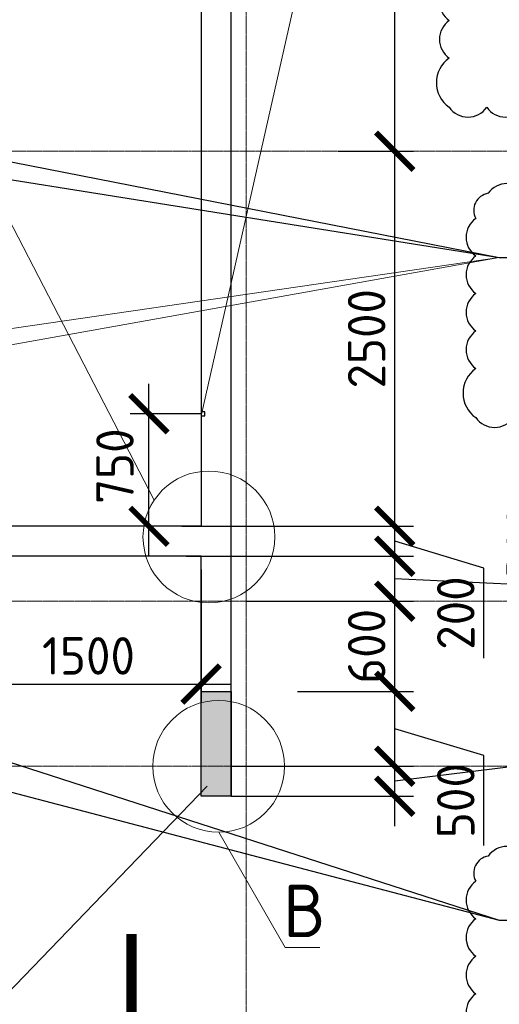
# Model space of a CAD drawing. Header units: millimetres. Extents: x 247266 to 730847, y -636031 to 10052.
# Tile 74 of 256: x 463832 to 467028, y -317450 to -310886. Entities that reach past the tile are written whole.
import ezdxf

# ---------------------------------------------------------------- set-up
doc = ezdxf.new("R2010")
doc.units = ezdxf.units.MM
doc.linetypes.add('______5', pattern=[1100, 800, -100, 100, -100])
doc.linetypes.add('осевая', pattern=[50.8, 31.75, -6.35, 6.35, -6.35])
for name, color, linetype in [('Изменения', 1, 'Continuous'), ('РАЗМЕРЫ', 7, 'Continuous'), ('СПДС_СИМВОЛЫ', 7, 'Continuous')]:
    doc.layers.add(name, color=color, linetype=linetype)
for name, color, linetype, lineweight in [('Надписи', 7, 'Continuous', 18), ('Оси', 7, '______5', 18), ('СТЕНЫ', 7, 'Continuous', 30), ('ТОНКИЕ', 7, 'Continuous', 9), ('Узлы', 7, 'Continuous', 0)]:
    doc.layers.add(name, color=color, linetype=linetype, lineweight=lineweight)
doc.styles.add('GOST-2.304_Type-B', font='GOST_Common.ttf')
doc.dimstyles.new('СПДС', dxfattribs={"dimscale": 100, "dimtxt": 2.5, "dimasz": 2.5, "dimexe": 1.25, "dimexo": 0, "dimtad": 1, "dimdec": 0, "dimtxsty": 'GOST-2.304_Type-B', "dimblk": 'ARCHTICK', "dimcen": 2.5, "dimdle": 2, "dimadec": 0, "dimazin": 2, "dimtfac": 0.75, "dimtdec": 0, "dimtmove": 1, "dimatfit": 3, "dimfxl": 1, "dimtolj": 1, "dimarcsym": 1})

# ---------------------------------------------------------------- blocks, each defined once
blk = doc.blocks.new('_ArchTick')
at = {"color": 0, "linetype": 'ByBlock', "const_width": 0.15}
blk.add_lwpolyline([(-0.5, -0.5), (0.5, 0.5)], dxfattribs=at)
blk = doc.blocks.new('*D1055')
at = {"layer": 'DEFPOINTS', "color": 0, "ltscale": 100}
for p in [(465240.4, -315863), (466331.4, -315863), (465240.2, -316063)]:
    blk.add_point(p, dxfattribs=at)
at = {"layer": 'РАЗМЕРЫ', "color": 0, "lineweight": -2}
for p, q in [((467751.5, -315184.4), (467751.5, -315784.9)), ((466331.4, -316263), (466331.4, -315663)), ((467751.5, -315784.9), (466331.4, -315963)), ((465240.4, -315863), (466456.4, -315863)), ((465240.2, -316063), (466456.4, -316063))]:
    blk.add_line(p, q, dxfattribs=at)
at = {"layer": 'РАЗМЕРЫ', "color": 0, "lineweight": -2, "ltscale": 100, "xscale": 250, "yscale": 250, "zscale": 250}
for p, rotation in [((466331.4, -315863), 90), ((466331.4, -316063), 270)]:
    blk.add_blockref('_ArchTick', p, dxfattribs=dict(at, rotation=rotation))
at = {"layer": 'РАЗМЕРЫ', "color": 0, "lineweight": 0, "ltscale": 100, "insert": (467563.9, -315484.6), "char_height": 250, "attachment_point": 5, "rotation": 90, "style": 'GOST-2.304_Type-B'}
blk.add_mtext('\\A1;200', dxfattribs=at)
blk = doc.blocks.new('*D1056')
at = {"layer": 'DEFPOINTS', "color": 0, "ltscale": 100}
for p in [(465340.2, -314763), (466331.4, -314763), (465925.8, -315363.5)]:
    blk.add_point(p, dxfattribs=at)
at = {"layer": 'РАЗМЕРЫ', "color": 0, "lineweight": -2}
for p, q in [((466331.4, -315563.5), (466331.4, -314563)), ((465340.2, -314763), (466456.4, -314763)), ((465925.8, -315363.5), (466456.4, -315363.5))]:
    blk.add_line(p, q, dxfattribs=at)
at = {"layer": 'РАЗМЕРЫ', "color": 0, "lineweight": -2, "ltscale": 100, "xscale": 250, "yscale": 250, "zscale": 250}
for p, rotation in [((466331.4, -314763), 90), ((466331.4, -315363.5), 270)]:
    blk.add_blockref('_ArchTick', p, dxfattribs=dict(at, rotation=rotation))
at = {"layer": 'РАЗМЕРЫ', "color": 0, "lineweight": 0, "ltscale": 100, "insert": (466143.8, -315063.2), "char_height": 250, "attachment_point": 5, "rotation": 90, "style": 'GOST-2.304_Type-B'}
blk.add_mtext('\\A1;600', dxfattribs=at)
blk = doc.blocks.new('*D1057')
at = {"layer": 'DEFPOINTS', "color": 0, "ltscale": 100}
for p in [(464940.2, -314463), (466331.4, -314463), (465549.4, -314763)]:
    blk.add_point(p, dxfattribs=at)
at = {"layer": 'РАЗМЕРЫ', "color": 0, "lineweight": -2}
for p, q in [((467388.9, -314063.7), (467388.9, -314664.2)), ((466331.4, -314963), (466331.4, -314263)), ((464940.2, -314463), (466456.4, -314463)), ((467388.9, -314664.2), (466331.4, -314613)), ((465549.4, -314763), (466456.4, -314763))]:
    blk.add_line(p, q, dxfattribs=at)
at = {"layer": 'РАЗМЕРЫ', "color": 0, "lineweight": -2, "ltscale": 100, "xscale": 250, "yscale": 250, "zscale": 250}
for p, rotation in [((466331.4, -314463), 90), ((466331.4, -314763), 270)]:
    blk.add_blockref('_ArchTick', p, dxfattribs=dict(at, rotation=rotation))
at = {"layer": 'РАЗМЕРЫ', "color": 0, "lineweight": 0, "ltscale": 100, "insert": (467201.3, -314363.9), "char_height": 250, "attachment_point": 5, "rotation": 90, "style": 'GOST-2.304_Type-B'}
blk.add_mtext('\\A1;300', dxfattribs=at)
blk = doc.blocks.new('*D1058')
at = {"layer": 'DEFPOINTS', "color": 0, "ltscale": 100}
for p in [(464912.9, -314263), (466331.4, -314263), (465489.4, -314463)]:
    blk.add_point(p, dxfattribs=at)
at = {"layer": 'РАЗМЕРЫ', "color": 0, "lineweight": -2}
for p, q in [((466331.4, -314663), (466331.4, -314063)), ((464912.9, -314263), (466456.4, -314263)), ((466925.6, -314541.2), (466331.4, -314363)), ((465489.4, -314463), (466456.4, -314463)), ((466925.6, -315141.7), (466925.6, -314541.2))]:
    blk.add_line(p, q, dxfattribs=at)
at = {"layer": 'РАЗМЕРЫ', "color": 0, "lineweight": -2, "ltscale": 100, "xscale": 250, "yscale": 250, "zscale": 250}
for p, rotation in [((466331.4, -314263), 90), ((466331.4, -314463), 270)]:
    blk.add_blockref('_ArchTick', p, dxfattribs=dict(at, rotation=rotation))
at = {"layer": 'РАЗМЕРЫ', "color": 0, "lineweight": 0, "ltscale": 100, "insert": (466737.9, -314841.5), "char_height": 250, "attachment_point": 5, "rotation": 90, "style": 'GOST-2.304_Type-B'}
blk.add_mtext('\\A1;200', dxfattribs=at)
blk = doc.blocks.new('*D1059')
at = {"layer": 'DEFPOINTS', "color": 0, "ltscale": 100}
for p in [(465954.9, -311763), (466331.4, -311763), (464912.9, -314263)]:
    blk.add_point(p, dxfattribs=at)
at = {"layer": 'РАЗМЕРЫ', "color": 0, "lineweight": -2}
for p, q in [((466331.4, -314463), (466331.4, -311563)), ((465954.9, -311763), (466456.4, -311763)), ((464912.9, -314263), (466456.4, -314263))]:
    blk.add_line(p, q, dxfattribs=at)
at = {"layer": 'РАЗМЕРЫ', "color": 0, "lineweight": -2, "ltscale": 100, "xscale": 250, "yscale": 250, "zscale": 250}
for p, rotation in [((466331.4, -311763), 90), ((466331.4, -314263), 270)]:
    blk.add_blockref('_ArchTick', p, dxfattribs=dict(at, rotation=rotation))
at = {"layer": 'РАЗМЕРЫ', "color": 0, "lineweight": 0, "ltscale": 100, "insert": (466143.8, -313013), "char_height": 250, "attachment_point": 5, "rotation": 90, "style": 'GOST-2.304_Type-B'}
blk.add_mtext('\\A1;2500', dxfattribs=at)
blk = doc.blocks.new('*D1060')
at = {"layer": 'DEFPOINTS', "color": 0, "ltscale": 100}
for p in [(466304.9, -308663), (466331.4, -308663), (465954.9, -311763)]:
    blk.add_point(p, dxfattribs=at)
at = {"layer": 'РАЗМЕРЫ', "color": 0, "lineweight": -2}
for p, q in [((466331.4, -311963), (466331.4, -308463)), ((466304.9, -308663), (466456.4, -308663)), ((465954.9, -311763), (466456.4, -311763))]:
    blk.add_line(p, q, dxfattribs=at)
at = {"layer": 'РАЗМЕРЫ', "color": 0, "lineweight": -2, "ltscale": 100, "xscale": 250, "yscale": 250, "zscale": 250}
for p, rotation in [((466331.4, -308663), 90), ((466331.4, -311763), 270)]:
    blk.add_blockref('_ArchTick', p, dxfattribs=dict(at, rotation=rotation))
at = {"layer": 'РАЗМЕРЫ', "color": 0, "lineweight": 0, "ltscale": 100, "insert": (466143.8, -310213), "char_height": 250, "attachment_point": 5, "rotation": 90, "style": 'GOST-2.304_Type-B'}
blk.add_mtext('\\A1;3100', dxfattribs=at)
blk = doc.blocks.new('*D1064')
at = {"layer": 'DEFPOINTS', "color": 0, "ltscale": 100}
for p in [(465040.2, -314551.9), (463540.2, -314868.2), (465040.2, -315314.5)]:
    blk.add_point(p, dxfattribs=at)
at = {"layer": 'РАЗМЕРЫ', "color": 0, "lineweight": -2}
for p, q in [((465040.2, -314551.9), (465040.2, -315439.5)), ((463540.2, -314868.2), (463540.2, -315439.5)), ((463340.2, -315314.5), (465240.2, -315314.5))]:
    blk.add_line(p, q, dxfattribs=at)
at = {"layer": 'РАЗМЕРЫ', "color": 0, "lineweight": -2, "ltscale": 100, "xscale": 250, "yscale": 250, "zscale": 250, "rotation": 180}
blk.add_blockref('_ArchTick', (463540.2, -315314.5), dxfattribs=at)
at = {"layer": 'РАЗМЕРЫ', "color": 0, "lineweight": -2, "ltscale": 100, "xscale": 250, "yscale": 250, "zscale": 250}
blk.add_blockref('_ArchTick', (465040.2, -315314.5), dxfattribs=at)
at = {"layer": 'РАЗМЕРЫ', "color": 0, "lineweight": 0, "ltscale": 100, "insert": (464290.2, -315126.9), "char_height": 250, "attachment_point": 5, "style": 'GOST-2.304_Type-B'}
blk.add_mtext('\\A1;1500', dxfattribs=at)
blk = doc.blocks.new('*D2935')
at = {"layer": 'DEFPOINTS', "color": 0, "ltscale": 100}
for p in [(465682.7, -315363.5), (466331.4, -315363.5), (465240.4, -315863)]:
    blk.add_point(p, dxfattribs=at)
at = {"layer": 'РАЗМЕРЫ', "color": 0, "lineweight": -2}
for p, q in [((466331.4, -316063), (466331.4, -315163.5)), ((465682.7, -315363.5), (466456.4, -315363.5)), ((466925.6, -315791.5), (466331.4, -315613.2)), ((466925.6, -316391.9), (466925.6, -315791.5)), ((465240.4, -315863), (466456.4, -315863))]:
    blk.add_line(p, q, dxfattribs=at)
at = {"layer": 'РАЗМЕРЫ', "color": 0, "lineweight": -2, "ltscale": 100, "xscale": 250, "yscale": 250, "zscale": 250}
for p, rotation in [((466331.4, -315363.5), 90), ((466331.4, -315863), 270)]:
    blk.add_blockref('_ArchTick', p, dxfattribs=dict(at, rotation=rotation))
at = {"layer": 'РАЗМЕРЫ', "color": 0, "lineweight": 0, "ltscale": 100, "insert": (466737.9, -316091.7), "char_height": 250, "attachment_point": 5, "rotation": 90, "style": 'GOST-2.304_Type-B'}
blk.add_mtext('\\A1;500', dxfattribs=at)
blk = doc.blocks.new('*D3668')
at = {"layer": 'DEFPOINTS', "color": 0, "ltscale": 100}
for p in [(464693.1, -313513.5), (465040.5, -313513.5), (464941.2, -314263)]:
    blk.add_point(p, dxfattribs=at)
at = {"layer": 'РАЗМЕРЫ', "color": 0, "lineweight": -2}
for p, q in [((464693.1, -314463), (464693.1, -313313.5)), ((465040.5, -313513.5), (464568.1, -313513.5)), ((464941.2, -314263), (464568.1, -314263))]:
    blk.add_line(p, q, dxfattribs=at)
at = {"layer": 'РАЗМЕРЫ', "color": 0, "lineweight": -2, "ltscale": 100, "xscale": 250, "yscale": 250, "zscale": 250}
for p, rotation in [((464693.1, -313513.5), 90), ((464693.1, -314263), 270)]:
    blk.add_blockref('_ArchTick', p, dxfattribs=dict(at, rotation=rotation))
at = {"layer": 'РАЗМЕРЫ', "color": 0, "lineweight": 0, "ltscale": 100, "insert": (464466.6, -313862.6), "char_height": 250, "attachment_point": 5, "rotation": 90, "style": 'GOST-2.304_Type-B'}
blk.add_mtext('\\A1;750', dxfattribs=at)

msp = doc.modelspace()

# ---------------------------------------------------------------- hatches: boundary and pattern name
at = {"layer": 'РАЗМЕРЫ', "transparency": 33554648}
h = msp.add_hatch(dxfattribs=at)
h.set_pattern_fill('ANGLE', color=256)
h.set_pattern_definition([(0, (0, 0), (0, 6.985), [5.08, -1.905]), (90, (0, 0), (-6.985, 4e-16), [5.08, -1.905])])
h.paths.add_polyline_path([(458090.21, -315394.86, 0.1151976), (457890.36, -315396.39), (457890.36, -315862.98), (458090.21, -315862.98)])
h.paths.add_polyline_path([(458090.21, -315862.98), (457890.36, -315862.98), (457890.36, -316062.98), (458090.21, -316062.98)])
h.paths.add_polyline_path([(465240.21, -315862.98), (465040.21, -315862.98), (465040.21, -316062.98), (465240.21, -316062.98)])
h.paths.add_polyline_path([(465240.21, -315431.29, 0.1153833), (465040.21, -315439.52), (465040.21, -315862.98), (465240.21, -315862.98)])
h.paths.add_polyline_path([(465240.21, -315363.47), (465040.21, -315363.47), (465040.21, -315439.52, -0.1153833), (465240.21, -315431.29)])
h.paths.add_polyline_path([(458090.21, -315363.47), (457890.36, -315363.47), (457890.36, -315396.39, -0.1151976), (458090.21, -315394.86)])

# ---------------------------------------------------------------- linework, layer by layer
at = {"layer": 'Изменения', "elevation": 560}
for points in [[(466693.92, -310642.24, 0.5205671), (466693.92, -310892.24, 0.5205671), (466693.92, -311142.24, 0.520567), (466693.92, -311469.81, 0.5205671), (466943.92, -311469.81, 0.5205671), (467193.92, -311469.81, 0.5205671), (467443.92, -311469.81, 0.5205671), (467693.92, -311469.81, 0.5205671), (467943.92, -311469.81, 0.5205671), (468193.92, -311469.81, 0.5205671), (468443.92, -311469.81, 0.5205671), (468693.92, -311469.81, 0.5205671), (468943.92, -311469.81, 0.5205671), (469193.92, -311469.81, 0.5205671), (469443.92, -311469.81, 0.5205671), (469693.92, -311469.81, 0.5205671), (469943.92, -311469.81, 0.5205671), (470193.92, -311469.81, 0.5205671), (470443.92, -311469.81, 0.5205671), (470612.39, -311388.29, 0.5205671), (470612.39, -311138.29, 0.5205671), (470612.39, -310888.29, 0.5205671), (470612.39, -310638.29, 0.5205671)], [(467203.69, -312043.62, 0.5205671), (466953.69, -312043.62, 0.520567), (466871.42, -312211.35, 0.520567), (466871.42, -312461.35, 0.520567), (466871.42, -312711.35, 0.5205671), (466871.42, -312961.35, 0.5205671), (466871.42, -313211.35, 0.520567), (466871.42, -313538.93, 0.5205671), (467121.42, -313538.93, 0.5205671)], [(467203.69, -316461.67, 0.5205671), (466953.69, -316461.67, 0.520567), (466871.42, -316629.4, 0.520567), (466871.42, -316879.4, 0.520567), (466871.42, -317129.4, 0.5205671), (466871.42, -317379.4, 0.5205671), (466871.42, -317629.4, 0.520567), (466871.42, -317956.98, 0.5205671), (467121.42, -317956.98, 0.5205671)]]:
    msp.add_lwpolyline(points, format="xyb", dxfattribs=at)
at = {"layer": 'Надписи', "lineweight": 15, "ltscale": 0.3}
for p, q in [((465040.51, -313525.98, -760), (466797.07, -305739.94, -760)), ((465080.8, -315994.65, -760), (460804.25, -320433.74, -760)), ((465157.81, -316302.45, -1280), (465601.47, -317071.89, -1280)), ((465157.81, -316302.45, -1280), (465601.47, -317071.89, -1280)), ((465157.81, -316302.45, -1280), (465601.47, -317071.89, -1280)), ((465601.47, -317071.89, -1280), (465601.57, -317071.89, -1280)), ((465601.68, -317071.54, -1280), (465831.89, -317071.54, -1280))]:
    msp.add_line(p, q, dxfattribs=at)
at = {"layer": 'Надписи', "ltscale": 0.3}
msp.add_line((463111.44, -310966.9, -720), (464728.12, -314089.15, -360), dxfattribs=at)
at = {"layer": 'Надписи'}
for centre in [(465092.96, -314334.17, -360), (465157.81, -315862.98, -920)]:
    msp.add_circle(centre, 439.48, dxfattribs=at)
at = {"layer": 'Оси', "linetype": 'осевая', "lineweight": 0, "ltscale": 0.3, "transparency": 33554687}
for p, q in [((465340.32, -304904.66, -1120), (465340.32, -318702.43, -1120)), ((454553.04, -311762.98, -1120), (468697.68, -311762.98, -1120)), ((454553.04, -314762.98, -1120), (468697.68, -314762.98, -1120)), ((454553.04, -315862.98, -1120), (468697.68, -315862.98, -1120))]:
    msp.add_line(p, q, dxfattribs=at)
at = {"layer": 'РАЗМЕРЫ', "elevation": -560}
msp.add_lwpolyline([(465240.21, -316062.98), (465040.21, -316062.98), (465040.21, -315363.47), (465240.21, -315363.47)], close=True, dxfattribs=at)
at = {"layer": 'СПДС_СИМВОЛЫ', "ltscale": 100}
for p, q in [((460837.15, -311485.34, -560), (467025.96, -312470.93)), ((461990.21, -311482.98, -560), (467025.96, -312470.93)), ((467025.96, -312470.93), (470664.8, -312470.93)), ((460840.21, -315262.98, -560), (467025.96, -316888.98)), ((461990.21, -315262.98, -560), (467025.96, -316888.98)), ((467025.96, -316888.98), (470664.8, -316888.98))]:
    msp.add_line(p, q, dxfattribs=at)
at = {"layer": 'СТЕНЫ', "linetype": 'Continuous', "transparency": 33554687}
for p, q in [((465040.21, -308412.98, -560), (465040.21, -314262.98, -560)), ((465240.21, -316062.98, -560), (465240.21, -308662.98, -560)), ((465040.21, -314262.98, -560), (463540.21, -314262.98, -560)), ((465040.21, -314462.98, -560), (463540.21, -314462.98, -560)), ((465040.21, -316062.98, -560), (465040.21, -314462.98, -560)), ((465240.21, -316062.98, -560), (465040.21, -316062.98, -560))]:
    msp.add_line(p, q, dxfattribs=at)
at = {"layer": 'СТЕНЫ', "linetype": 'Continuous', "transparency": 33554687, "elevation": -200}
msp.add_lwpolyline([(465040.51, -313500.98), (465040.51, -313525.98), (465065.51, -313525.98), (465065.51, -313500.98), (465040.51, -313500.98)], dxfattribs=at)
at = {"layer": 'ТОНКИЕ', "ltscale": 100}
for p, q in [((460840.21, -313372.98, -560), (467025.96, -312470.93)), ((467025.96, -312470.93), (461990.21, -313372.98, -560))]:
    msp.add_line(p, q, dxfattribs=at)
at = {"layer": 'Узлы', "linetype": 'Continuous', "lineweight": 0, "const_width": 70, "elevation": -360}
msp.add_lwpolyline([(464576.42, -317981.77), (464576.42, -316981.77)], dxfattribs=at)

# ---------------------------------------------------------------- texts
at = {"layer": 'Надписи', "ltscale": 0.3, "insert": (465726.68, -316651.54, -1280), "char_height": 350, "attachment_point": 2, "style": 'GOST-2.304_Type-B'}
msp.add_mtext('В', dxfattribs=at)

# ---------------------------------------------------------------- dimensions: what is measured, and where the dimension line sits
at = {"layer": 'РАЗМЕРЫ', "lineweight": 0}
for base, p1, p2, picture, middle in [((466331.43, -308662.98, -360), (465954.93, -311762.98, -920), (466304.93, -308662.98, -560), '*D1060', (466143.81, -310212.98, -360)), ((466331.43, -311762.98, -360), (464912.93, -314262.98, -560), (465954.93, -311762.98, -920), '*D1059', (466143.81, -313012.98, -360)), ((466331.43, -314262.98, -360), (465489.43, -314462.98, -360), (464912.93, -314262.98, -560), '*D1058', (466737.93, -314603.71, -360)), ((466331.43, -314762.98, -360), (465925.75, -315363.47, -360), (465340.21, -314762.98, -360), '*D1056', (466143.81, -315063.22, -360)), ((466331.43, -315363.47), (465240.36, -315862.98, -920), (465682.74, -315363.47, -360), '*D2935', (466737.93, -315853.96))]:
    dim = msp.add_linear_dim(base=base, p1=p1, p2=p2, angle=90, dimstyle='СПДС', dxfattribs=at)
    dim.commit()
    dim.dimension.update_dxf_attribs({"geometry": picture, "text_midpoint": middle})
for base, p1, p2, angle, picture, middle in [((464693.11021779, -313513.47508277, 359.999997), (464941.16501143, -314262.97508277, -559.99999401), (465040.5107793, -313513.47508277, -199.999997), 270, '*D3668', (464654.49235936, -313862.61444064, 359.999997)), ((466331.43, -314462.98, -360), (465549.43, -314762.98, -360), (464940.21, -314462.98, -720), 90, '*D1057', (467388.93, -314601.65, -360)), ((466331.43, -315862.98, -360), (465240.21, -316062.98, -720), (465240.36, -315862.98, -920), 90, '*D1055', (467751.53, -315722.35, -360))]:
    dim = msp.add_linear_dim(base=base, p1=p1, p2=p2, angle=angle, dimstyle='СПДС', dxfattribs=at)
    dim.commit()
    dim.dimension.update_dxf_attribs({"geometry": picture, "text_midpoint": middle, "dimtype": 160})
dim = msp.add_linear_dim(base=(465040.21, -315314.52, -560), p1=(463540.21, -314868.21, -560), p2=(465040.21, -314551.94, -560), dimstyle='СПДС', dxfattribs=at)
dim.commit()
dim.dimension.update_dxf_attribs({"geometry": '*D1064', "text_midpoint": (464290.21, -315126.89, -560)})

doc.saveas('drawing.dxf')
